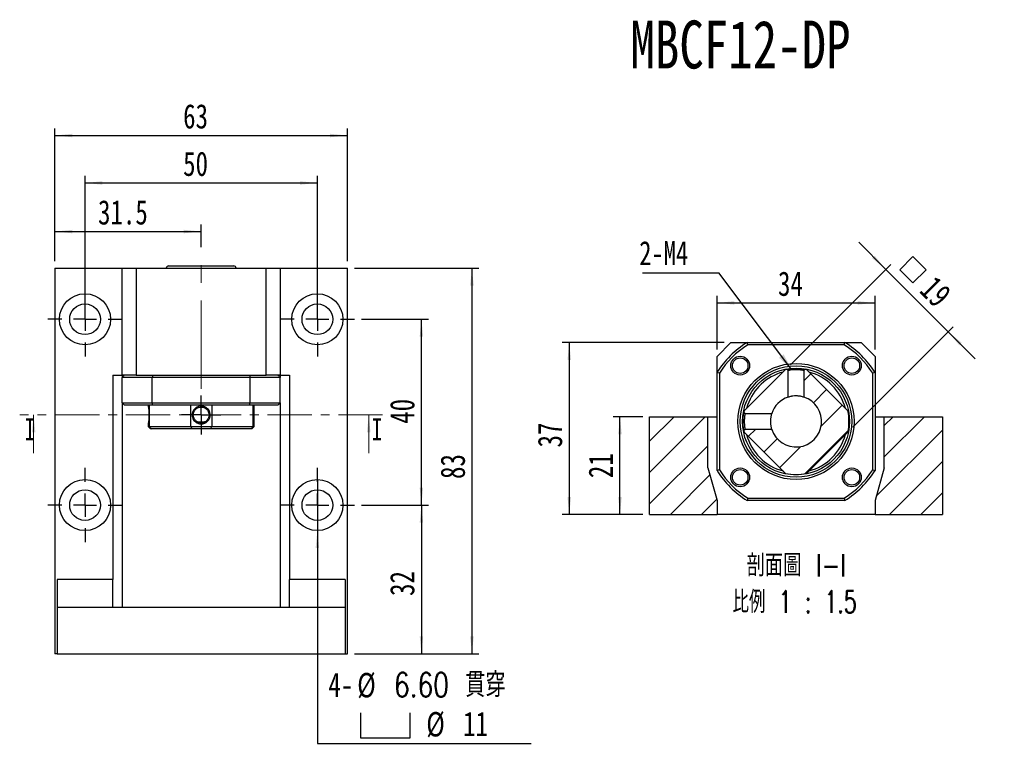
# Model space of a CAD drawing. Header units: millimetres. Extents: x 31 to 284, y 8 to 191.
# Tile 2 of 9: x 31 to 172, y 87 to 191. Entities that reach past the tile are written whole.
import ezdxf

# ---------------------------------------------------------------- set-up
doc = ezdxf.new("R2010")
doc.units = ezdxf.units.MM
doc.linetypes.add('CENTER', pattern=[10.16, 6.35, -1.27, 1.27, -1.27])
doc.linetypes.add('CENTERX2', pattern=[20.32, 12.7, -2.54, 2.54, -2.54])
doc.layers.add('FORMAT', color=7, linetype='Continuous')
doc.styles.add('SLDTEXTSTYLE0', font='TXT', dxfattribs={"width": 0.75})
doc.styles.add('SLDTEXTSTYLE1', font='TXT', dxfattribs={"width": 0.75, "bigfont": 'bigfont'})
doc.styles.add('SLDTEXTSTYLE3', font='TXT', dxfattribs={"width": 0.675, "bigfont": 'bigfont'})
doc.dimstyles.new('SLDDIMSTYLE1', dxfattribs={"dimtxt": 3.5, "dimasz": 2.5, "dimexe": 0, "dimexo": 0.0625, "dimgap": 0.875, "dimtad": 1, "dimlfac": 1.5, "dimrnd": 1e-09, "dimzin": 12, "dimdsep": 46, "dimtxsty": 'SLDTEXTSTYLE0', "dimsah": 1, "dimcen": 0.09, "dimadec": 0, "dimazin": 3, "dimtfac": 1, "dimtofl": 0, "dimtmove": 0, "dimatfit": 3, "dimfxl": 1, "dimfrac": 2, "dimtolj": 1, "dimtzin": 12, "dimarcsym": 0})
doc.dimstyles.new('SLDDIMSTYLE2', dxfattribs={"dimtxt": 3.5, "dimasz": 2.5, "dimexe": 0, "dimexo": 0.0625, "dimgap": 0.875, "dimtad": 1, "dimdec": 1, "dimlfac": 1.5, "dimrnd": 1e-09, "dimzin": 12, "dimdsep": 46, "dimtxsty": 'SLDTEXTSTYLE0', "dimsah": 1, "dimcen": 0.09, "dimadec": 0, "dimazin": 3, "dimtfac": 1, "dimtdec": 1, "dimtmove": 0, "dimatfit": 0, "dimfxl": 1, "dimfrac": 2, "dimtolj": 1, "dimtzin": 12, "dimarcsym": 0})
doc.dimstyles.new('SLDDIMSTYLE3', dxfattribs={"dimtxt": 3.5, "dimasz": 2.5, "dimexe": 0, "dimexo": 0.0625, "dimgap": 0.875, "dimtad": 0, "dimtih": 1, "dimtoh": 1, "dimdec": 1, "dimlfac": 1.5, "dimrnd": 1e-09, "dimzin": 12, "dimdsep": 46, "dimtxsty": 'SLDTEXTSTYLE0', "dimblk1": 'NONE', "dimsah": 1, "dimcen": 0, "dimadec": 0, "dimazin": 3, "dimtfac": 1, "dimtdec": 1, "dimtmove": 0, "dimatfit": 3, "dimldrblk": 'NONE', "dimfxl": 1, "dimfrac": 2, "dimtolj": 1, "dimtzin": 12, "dimarcsym": 0})
doc.dimstyles.new('SLDDIMSTYLE4', dxfattribs={"dimtxt": 3.5, "dimasz": 2.5, "dimexe": 0, "dimexo": 0.0625, "dimgap": 0.875, "dimtad": 1, "dimlfac": 1.5, "dimrnd": 1e-09, "dimzin": 12, "dimdsep": 46, "dimtxsty": 'SLDTEXTSTYLE0', "dimsah": 1, "dimcen": 0.09, "dimadec": 0, "dimazin": 3, "dimtfac": 1, "dimtmove": 0, "dimatfit": 0, "dimfxl": 1, "dimfrac": 2, "dimtolj": 1, "dimtzin": 12, "dimarcsym": 0})
doc.dimstyles.new('SLDDIMSTYLE5', dxfattribs={"dimtxt": 0.18, "dimasz": 2.5, "dimexe": 0, "dimexo": 0.0625, "dimgap": 0, "dimtad": 0, "dimtih": 1, "dimtoh": 1, "dimdec": 0, "dimrnd": 1e-09, "dimzin": 0, "dimdsep": 46, "dimtxsty": 'Standard', "dimsah": 1, "dimcen": 0.09, "dimadec": 0, "dimazin": 0, "dimtfac": 2.5, "dimtdec": 0, "dimtofl": 0, "dimtmove": 0, "dimatfit": 3, "dimfxl": 1, "dimfrac": 2, "dimtolj": 1, "dimtzin": 0, "dimarcsym": 0})

# ---------------------------------------------------------------- blocks, each defined once
blk = doc.blocks.new('_D')
at = {"layer": 'FORMAT', "color": 7}
for p, q in [((40.51, 149.01), (40.51, 168.57)), ((73.85, 149.01), (73.85, 168.57)), ((40.51, 167.57), (73.85, 167.57))]:
    blk.add_line(p, q, dxfattribs=at)
for points in [[(40.51, 167.57), (43.01, 167.32), (43.01, 167.82)], [(73.85, 167.57), (71.35, 167.82), (71.35, 167.32)]]:
    blk.add_solid(points, dxfattribs=at)
at = {"layer": 'FORMAT', "color": 7, "insert": (54.59, 172.08), "char_height": 3.5, "attachment_point": 1, "style": 'SLDTEXTSTYLE0'}
blk.add_mtext('50', dxfattribs=at)
blk = doc.blocks.new('_D_1')
at = {"layer": 'FORMAT', "color": 7}
for p, q in [((79.18, 155.34), (97.03, 155.34)), ((96.03, 155.34), (96.03, 100.01)), ((79.18, 100.01), (97.03, 100.01))]:
    blk.add_line(p, q, dxfattribs=at)
for points in [[(96.03, 155.34), (95.78, 152.84), (96.28, 152.84)], [(96.03, 100.01), (96.28, 102.51), (95.78, 102.51)]]:
    blk.add_solid(points, dxfattribs=at)
at = {"layer": 'FORMAT', "color": 7, "insert": (91.52, 125.09), "char_height": 3.5, "attachment_point": 1, "rotation": 90, "style": 'SLDTEXTSTYLE0'}
blk.add_mtext('83', dxfattribs=at)
blk = doc.blocks.new('_D_2')
at = {"layer": 'FORMAT', "color": 7}
for p, q in [((36.18, 156.34), (36.18, 161.6)), ((57.18, 158.34), (57.18, 161.6)), ((36.18, 160.6), (57.18, 160.6))]:
    blk.add_line(p, q, dxfattribs=at)
for points in [[(36.18, 160.6), (38.68, 160.35), (38.68, 160.85)], [(57.18, 160.6), (54.68, 160.85), (54.68, 160.35)]]:
    blk.add_solid(points, dxfattribs=at)
at = {"layer": 'FORMAT', "color": 7, "insert": (42.38, 165.11), "char_height": 3.5, "attachment_point": 1, "style": 'SLDTEXTSTYLE0'}
blk.add_mtext('31.5', dxfattribs=at)
blk = doc.blocks.new('_D_3')
at = {"layer": 'FORMAT', "color": 7}
for p, q in [((36.18, 156.34), (36.18, 175.38)), ((78.18, 156.34), (78.18, 175.38)), ((36.18, 174.38), (78.18, 174.38))]:
    blk.add_line(p, q, dxfattribs=at)
for points in [[(36.18, 174.38), (38.68, 174.13), (38.68, 174.63)], [(78.18, 174.38), (75.68, 174.63), (75.68, 174.13)]]:
    blk.add_solid(points, dxfattribs=at)
at = {"layer": 'FORMAT', "color": 7, "insert": (54.59, 178.89), "char_height": 3.5, "attachment_point": 1, "style": 'SLDTEXTSTYLE0'}
blk.add_mtext('63', dxfattribs=at)
blk = doc.blocks.new('_D_4')
at = {"layer": 'FORMAT', "color": 7}
for p, q in [((80.18, 121.34), (89.78, 121.34)), ((88.78, 121.34), (88.78, 100.01)), ((79.18, 100.01), (89.78, 100.01))]:
    blk.add_line(p, q, dxfattribs=at)
for points in [[(88.78, 121.34), (88.53, 118.84), (89.03, 118.84)], [(88.78, 100.01), (89.03, 102.51), (88.53, 102.51)]]:
    blk.add_solid(points, dxfattribs=at)
at = {"layer": 'FORMAT', "color": 7, "insert": (84.27, 108.3), "char_height": 3.5, "attachment_point": 1, "rotation": 90, "style": 'SLDTEXTSTYLE0'}
blk.add_mtext('32', dxfattribs=at)
blk = doc.blocks.new('_D_5')
at = {"layer": 'FORMAT', "color": 7}
for p, q in [((80.18, 148.01), (89.78, 148.01)), ((88.78, 121.34), (88.78, 148.01)), ((80.18, 121.34), (89.78, 121.34))]:
    blk.add_line(p, q, dxfattribs=at)
for points in [[(88.78, 148.01), (88.53, 145.51), (89.03, 145.51)], [(88.78, 121.34), (89.03, 123.84), (88.53, 123.84)]]:
    blk.add_solid(points, dxfattribs=at)
at = {"layer": 'FORMAT', "color": 7, "insert": (84.27, 133.01), "char_height": 3.5, "attachment_point": 1, "rotation": 90, "style": 'SLDTEXTSTYLE0'}
blk.add_mtext('40', dxfattribs=at)
blk = doc.blocks.new('SW_SYMBOL_HOLE_SPOT')
at = {"layer": 'FORMAT', "color": 0}
for p, q in [((0, 875), (0, 75)), ((1600, 75), (1600, 875)), ((0, 75), (1600, 75))]:
    blk.add_line(p, q, dxfattribs=at)
blk = doc.blocks.new('_D_6')
at = {"layer": 'FORMAT'}
for p, q in [((73.85, 125.01), (73.85, 117.67)), ((73.85, 117.67), (73.85, 87.13)), ((73.85, 87.13), (104.53, 87.13))]:
    blk.add_line(p, q, dxfattribs=at)
blk.add_solid([(73.85, 117.67), (73.6, 115.17), (74.1, 115.17)], dxfattribs=at)
at = {"layer": 'FORMAT', "xscale": 0.0044707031, "yscale": 0.0044707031, "zscale": 0.0044707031}
blk.add_blockref('SW_SYMBOL_HOLE_SPOT', (80.03, 87.61), dxfattribs=at)
at = {"layer": 'FORMAT', "char_height": 3.5, "attachment_point": 1}
for s, insert, style in [('4-', (75.43, 97.3), 'SLDTEXTSTYLE0'), ('%%c', (79.57, 97.25), 'SLDTEXTSTYLE0'), ('6.60 \\M+18AD1\\M+190FA', (84.85, 97.3), 'SLDTEXTSTYLE1'), ('%%c', (89.48, 91.64), 'SLDTEXTSTYLE0'), ('11', (94.76, 91.69), 'SLDTEXTSTYLE0')]:
    blk.add_mtext(s, dxfattribs=dict(at, insert=insert, style=style))
blk = doc.blocks.new('_NONE')
blk = doc.blocks.new('SW_CENTERMARKSYMBOL_0')
at = {"layer": 'FORMAT', "color": 0}
for p, q in [((0, 1.67), (0, 2.8)), ((0, 0), (0, 1.67)), ((-1.67, 0), (-2.8, 0)), ((0, 0), (-1.67, 0)), ((0, 0), (0, -1.67)), ((0, 0), (1.67, 0)), ((1.67, 0), (2.8, 0)), ((0, -1.67), (0, -2.8))]:
    blk.add_line(p, q, dxfattribs=at)
blk = doc.blocks.new('SW_CENTERMARKSYMBOL_1')
at = {"layer": 'FORMAT', "color": 0}
for p, q in [((0, 3.33), (0, 5.33)), ((0, 0), (0, 1.67)), ((-3.33, 0), (-5.33, 0)), ((0, 0), (-1.67, 0)), ((0, 0), (0, -1.67)), ((0, 0), (1.67, 0)), ((3.33, 0), (5.33, 0)), ((0, -3.33), (0, -5.33))]:
    blk.add_line(p, q, dxfattribs=at)
blk = doc.blocks.new('SW_CENTERMARKSYMBOL_2')
at = {"layer": 'FORMAT', "color": 0}
for p, q in [((0, 3.33), (0, 5.33)), ((0, 0), (0, 1.67)), ((-3.33, 0), (-5.33, 0)), ((0, 0), (-1.67, 0)), ((0, 0), (0, -1.67)), ((0, 0), (1.67, 0)), ((3.33, 0), (5.33, 0)), ((0, -3.33), (0, -5.33))]:
    blk.add_line(p, q, dxfattribs=at)
blk = doc.blocks.new('SW_CENTERMARKSYMBOL_3')
at = {"layer": 'FORMAT', "color": 0}
for p, q in [((0, 3.33), (0, 5.33)), ((0, 0), (0, 1.67)), ((-3.33, 0), (-5.33, 0)), ((0, 0), (-1.67, 0)), ((0, 0), (0, -1.67)), ((0, 0), (1.67, 0)), ((3.33, 0), (5.33, 0)), ((0, -3.33), (0, -5.33))]:
    blk.add_line(p, q, dxfattribs=at)
blk = doc.blocks.new('SW_CENTERMARKSYMBOL_4')
at = {"layer": 'FORMAT', "color": 0}
for p, q in [((0, 3.33), (0, 5.33)), ((0, 0), (0, 1.67)), ((-3.33, 0), (-5.33, 0)), ((0, 0), (-1.67, 0)), ((0, 0), (0, -1.67)), ((0, 0), (1.67, 0)), ((3.33, 0), (5.33, 0)), ((0, -3.33), (0, -5.33))]:
    blk.add_line(p, q, dxfattribs=at)
blk = doc.blocks.new('_D_7')
at = {"layer": 'FORMAT', "color": 7}
for p, q in [((120.53, 134), (116.27, 134)), ((117.27, 120), (117.27, 134)), ((120.53, 120), (116.27, 120))]:
    blk.add_line(p, q, dxfattribs=at)
for points in [[(117.27, 134), (117.02, 131.5), (117.52, 131.5)], [(117.27, 120), (117.52, 122.5), (117.02, 122.5)]]:
    blk.add_solid(points, dxfattribs=at)
at = {"layer": 'FORMAT', "color": 7, "insert": (112.75, 125.21), "char_height": 3.5, "attachment_point": 1, "rotation": 90, "style": 'SLDTEXTSTYLE0'}
blk.add_mtext('21', dxfattribs=at)
blk = doc.blocks.new('_D_8')
at = {"layer": 'FORMAT', "color": 7}
for p, q in [((132.2, 144.67), (108.99, 144.67)), ((109.99, 144.67), (109.99, 120)), ((120.53, 120), (108.99, 120))]:
    blk.add_line(p, q, dxfattribs=at)
for points in [[(109.99, 144.67), (109.74, 142.17), (110.24, 142.17)], [(109.99, 120), (110.24, 122.5), (109.74, 122.5)]]:
    blk.add_solid(points, dxfattribs=at)
at = {"layer": 'FORMAT', "color": 7, "insert": (105.47, 129.61), "char_height": 3.5, "attachment_point": 1, "rotation": 90, "style": 'SLDTEXTSTYLE0'}
blk.add_mtext('37', dxfattribs=at)
blk = doc.blocks.new('_D_9')
at = {"layer": 'FORMAT', "color": 7}
for p, q in [((131.2, 143.67), (131.2, 151.36)), ((153.86, 143.67), (153.86, 151.36)), ((131.2, 150.36), (153.86, 150.36))]:
    blk.add_line(p, q, dxfattribs=at)
for points in [[(131.2, 150.36), (133.7, 150.11), (133.7, 150.61)], [(153.86, 150.36), (151.36, 150.61), (151.36, 150.11)]]:
    blk.add_solid(points, dxfattribs=at)
at = {"layer": 'FORMAT', "color": 7, "insert": (139.94, 154.87), "char_height": 3.5, "attachment_point": 1, "style": 'SLDTEXTSTYLE0'}
blk.add_mtext('34', dxfattribs=at)
blk = doc.blocks.new('SW_SYMBOL_MOD_BOX')
at = {"layer": 'FORMAT', "color": 0}
for p, q in [((200, 200), (200, 800)), ((200, 800), (800, 800)), ((800, 800), (800, 200)), ((200, 200), (800, 200))]:
    blk.add_line(p, q, dxfattribs=at)
blk = doc.blocks.new('_D_10')
at = {"layer": 'FORMAT', "color": 7}
for p, q in [((155.41, 155.17), (151.52, 159.06)), ((141.73, 141.49), (156.11, 155.88)), ((155.41, 155.17), (164.36, 146.22)), ((150.68, 132.54), (165.07, 146.92)), ((164.36, 146.22), (168.25, 142.33))]:
    blk.add_line(p, q, dxfattribs=at)
for points in [[(155.41, 155.17), (153.82, 157.12), (153.46, 156.76)], [(164.36, 146.22), (165.95, 144.27), (166.31, 144.63)]]:
    blk.add_solid(points, dxfattribs=at)
at = {"layer": 'FORMAT', "color": 7, "xscale": 0.0044707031, "yscale": 0.0044707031, "zscale": 0.0044707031, "rotation": 315}
blk.add_blockref('SW_SYMBOL_MOD_BOX', (156.14, 155.12), dxfattribs=at)
at = {"layer": 'FORMAT', "color": 7, "insert": (162.56, 154.47), "char_height": 3.5, "attachment_point": 1, "rotation": 315, "style": 'SLDTEXTSTYLE0'}
blk.add_mtext('19', dxfattribs=at)
blk = doc.blocks.new('SW_NOTE_0')
at = {"layer": 'FORMAT', "color": 0, "char_height": 3.175, "attachment_point": 2}
for s, insert, style in [('\\M+19655\\M+196CA\\M+19AA4 I-I', (8.63, 4.09), 'SLDTEXTSTYLE1'), ('\\M+194E4\\M+197E1 1 : 1.5', (8.39, -1.14), 'SLDTEXTSTYLE3')]:
    blk.add_mtext(s, dxfattribs=dict(at, insert=insert, style=style))
blk = doc.blocks.new('SW_NOTE_1')
at = {"layer": 'FORMAT', "color": 0}
blk.add_line((-10.94, 0), (0, 0), dxfattribs=at)
at = {"layer": 'FORMAT', "color": 0, "insert": (-11.41, 4.55), "char_height": 3.44, "attachment_point": 1, "style": 'SLDTEXTSTYLE0'}
blk.add_mtext('2-M4', dxfattribs=at)

msp = doc.modelspace()

# ---------------------------------------------------------------- hatches: boundary and pattern name
at = {"layer": 'FORMAT', "linetype": 'Continuous', "lineweight": 18}
h = msp.add_hatch(dxfattribs=at)
h.set_pattern_fill('ANSI31', color=256, style=0)
edge = h.paths.add_edge_path(flags=0)
edge.add_line((135.07954781, 131.82995549), (141.02074111, 125.8887622))
edge.add_arc((142.52848741, 133.33770179), 7.6, 258.5573097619, 281.4426902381)
edge.add_line((144.03623371, 125.8887622), (149.977427, 131.82995549))
edge.add_arc((142.52848741, 133.33770179), 7.6, 348.5573097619, 371.4426902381)
edge.add_line((149.977427, 134.84544809), (144.03623371, 140.78664139))
edge.add_arc((142.52848741, 133.33770179), 7.6, 78.5573097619, 80.1099021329)
edge.add_line((143.833855, 140.82475832), (143.66182054, 140.65272382))
edge.add_line((143.66182074, 140.65272379), (143.66182074, 136.82482095))
edge.add_arc((142.52848741, 133.33770179), 3.66666667, -161.9955469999, 71.9955469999, ccw=False)
edge.add_line((139.04136825, 132.20436846), (135.21346541, 132.20436846))
edge.add_line((135.21346538, 132.20436866), (135.04143088, 132.0323342))
edge.add_arc((142.52848741, 133.33770179), 7.6, 189.8900978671, 191.4426902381)
h = msp.add_hatch(dxfattribs=at)
h.set_pattern_fill('ANSI31', color=256, style=0)
edge = h.paths.add_edge_path(flags=0)
edge.add_line((135.0414309, 134.6430695), (135.2134654, 134.47103503))
edge.add_line((135.21346541, 134.47103513), (139.04136825, 134.47103513))
edge.add_arc((142.52848741, 133.33770179), 3.66666667, 108.0044530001, 161.9955469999, ccw=False)
edge.add_line((141.39515407, 136.82482095), (141.39515407, 140.65272379))
edge.add_line((141.39515417, 140.6527238), (141.2231197, 140.8247583))
edge.add_arc((142.52848741, 133.33770179), 7.6, 99.890100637, 101.4426902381)
edge.add_line((141.02074111, 140.78664139), (135.07954781, 134.84544809))
edge.add_arc((142.52848741, 133.33770179), 7.6, 168.5573097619, 170.109899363)
h = msp.add_hatch(dxfattribs=at)
h.set_pattern_fill('ANSI31', color=256, style=0)
h.paths.add_polyline_path([(131.19515407, 122.00436846), (129.86182074, 126.67103513), (129.86182074, 134.00436846), (121.52848741, 134.00436846), (121.52848741, 120.00436846), (131.19515407, 120.00436846)], flags=0)
h = msp.add_hatch(dxfattribs=at)
h.set_pattern_fill('ANSI31', color=256, style=0)
h.paths.add_polyline_path([(155.19515407, 126.67103513), (153.86182074, 122.00436846), (153.86182074, 120.00436846), (163.52848741, 120.00436846), (163.52848741, 134.00436846), (155.19515407, 134.00436846)], flags=0)

# ---------------------------------------------------------------- linework, layer by layer
at = {"color": 7, "linetype": 'Continuous', "lineweight": 25}
for p, q in [((52.51241927, 155.67183771), (61.8457529, 155.67183771)), ((36.17908575, 155.33850433), (36.17908575, 100.00516999)), ((36.17908575, 155.33850433), (45.84575214, 155.33850433)), ((45.84575214, 140.00517158), (45.84575214, 155.33850433)), ((45.84575214, 155.33850433), (47.84575246, 155.33850433)), ((47.84575246, 155.33850433), (47.84575246, 140.00517158)), ((47.84575246, 155.33850433), (66.51241971, 155.33850433)), ((66.51241971, 140.00517158), (66.51241971, 155.33850433)), ((66.51241971, 155.33850433), (68.51242003, 155.33850433)), ((68.51242003, 155.33850433), (68.51242003, 140.00517158)), ((68.51242003, 155.33850433), (78.17908642, 155.33850433)), ((78.17908642, 100.00516999), (78.17908642, 155.33850433)), ((133.19515378, 144.67103574), (131.19515346, 142.67103542)), ((133.19515378, 144.67103574), (135.50471829, 144.67103574)), ((135.50471829, 144.67103574), (149.55225653, 144.67103574)), ((149.45669041, 144.33770173), (135.6002844, 144.33770173)), ((149.55225653, 144.67103574), (151.86182103, 144.67103574)), ((153.86182135, 142.67103542), (151.86182103, 144.67103574)), ((131.19515346, 140.36147091), (131.19515346, 142.67103542)), ((153.86182135, 142.67103542), (153.86182135, 140.36147091)), ((44.51241983, 140.00517158), (44.51241983, 110.67183841)), ((44.51241983, 140.00517158), (45.84575214, 140.00517158)), ((47.84575246, 140.00517158), (45.84575214, 140.00517158)), ((45.84575214, 140.00517158), (45.84575214, 139.67183757)), ((47.84575246, 140.00517158), (66.51241971, 140.00517158)), ((68.51242003, 140.00517158), (66.51241971, 140.00517158)), ((68.51242003, 140.00517158), (69.84575234, 140.00517158)), ((68.51242003, 140.00517158), (68.51242003, 139.67183757)), ((69.84575234, 140.00517158), (69.84575234, 110.67183841)), ((131.19515346, 126.31393267), (131.19515346, 140.36147091)), ((131.52848747, 140.2659048), (131.52848747, 126.40949879)), ((135.0795478, 134.84544816), (141.02074104, 140.7866414)), ((141.39515406, 136.82482093), (141.39515406, 140.65272404)), ((143.66182052, 140.65272404), (143.83385505, 140.82475857)), ((143.66182075, 140.65272404), (143.66182075, 136.82482093)), ((144.03623377, 140.7866414), (149.97742701, 134.84544816)), ((153.52848735, 126.40949879), (153.52848735, 140.2659048)), ((153.86182135, 140.36147091), (153.86182135, 126.31393267)), ((50.15531696, 139.67183757), (45.84575214, 139.67183757)), ((45.84575214, 136.00517093), (45.84575214, 139.67183757)), ((64.20285521, 139.67183757), (50.15531696, 139.67183757)), ((50.15531696, 136.00517093), (50.15531696, 139.67183757)), ((64.20285521, 136.00517093), (64.20285521, 139.67183757)), ((68.51242003, 139.67183757), (64.20285521, 139.67183757)), ((68.51242003, 136.00517093), (68.51242003, 139.67183757)), ((45.84575214, 136.00517093), (50.15531696, 136.00517093)), ((45.84575214, 136.00517093), (45.84575214, 106.67183527)), ((50.25088308, 135.67183816), (46.17908614, 135.67183816)), ((49.57908596, 135.67183816), (49.57908596, 135.54721106)), ((49.73014648, 135.67183816), (49.73014648, 132.6051705)), ((50.15531696, 136.00517093), (64.20285521, 136.00517093)), ((64.10728909, 135.67183816), (50.25088308, 135.67183816)), ((55.67133972, 132.6051705), (55.67133972, 135.67183816)), ((58.68683245, 135.67183816), (58.68683245, 132.6051705)), ((68.17908603, 135.67183816), (64.10728909, 135.67183816)), ((64.20285521, 136.00517093), (68.51242003, 136.00517093)), ((64.62802569, 132.6051705), (64.62802569, 135.67183816)), ((64.77908621, 132.6051705), (64.77908621, 135.67183816)), ((68.51242003, 136.00517093), (68.51242003, 106.67183527)), ((135.57828159, 135.67702096), (135.43607981, 135.20198017)), ((135.21346516, 134.47103514), (139.04136826, 134.47103514)), ((49.57908596, 132.99673576), (49.57908596, 132.6051705)), ((56.57847115, 133.3110683), (57.78361521, 133.3110683)), ((121.52848707, 120.00436876), (121.52848707, 134.00436849)), ((121.52848707, 134.00436849), (129.86182115, 134.00436849)), ((129.86182115, 126.67103528), (129.86182115, 134.00436849)), ((129.86182115, 134.00436849), (131.19515346, 134.00436849)), ((153.86182135, 134.00436849), (155.19515366, 134.00436849)), ((155.19515366, 134.00436849), (163.52848774, 134.00436849)), ((155.19515366, 126.67103528), (155.19515366, 134.00436849)), ((163.52848774, 134.00436849), (163.52848774, 120.00436876)), ((49.57908596, 132.6051705), (49.91241934, 132.27183773)), ((49.57908596, 132.6051705), (49.73014648, 132.6051705)), ((49.73014648, 132.6051705), (55.67133972, 132.6051705)), ((50.03778654, 132.27183773), (49.91241934, 132.27183773)), ((55.8351041, 132.27183773), (50.03778654, 132.27183773)), ((55.67133972, 132.6051705), (58.68683245, 132.6051705)), ((58.52306807, 132.27183773), (55.8351041, 132.27183773)), ((64.32038563, 132.27183773), (58.52306807, 132.27183773)), ((58.68683245, 132.6051705), (64.62802569, 132.6051705)), ((64.44575283, 132.27183773), (64.32038563, 132.27183773)), ((64.44575283, 132.27183773), (64.77908621, 132.6051705)), ((64.62802569, 132.6051705), (64.77908621, 132.6051705)), ((141.02074104, 125.88876219), (135.0795478, 131.82995543)), ((139.04136826, 132.20436845), (135.21346516, 132.20436845)), ((149.97742701, 131.82995543), (144.03623377, 125.88876219)), ((129.86182115, 126.67103528), (131.19515346, 122.00436784)), ((155.19515366, 126.67103528), (153.86182135, 122.00436784)), ((131.19515346, 122.00436784), (131.19515346, 120.00436876)), ((149.55225653, 122.00436784), (135.50471829, 122.00436784)), ((135.6002844, 122.33770185), (149.45669041, 122.33770185)), ((153.86182135, 122.00436784), (153.86182135, 120.00436876)), ((121.52848707, 120.00436876), (131.19515346, 120.00436876)), ((153.86182135, 120.00436876), (131.19515346, 120.00436876)), ((153.86182135, 120.00436876), (163.52848774, 120.00436876)), ((44.51241983, 110.67183841), (36.51241976, 110.67183841)), ((36.51241976, 110.67183841), (36.51241976, 106.67183527)), ((44.51241983, 106.67183527), (44.51241983, 110.67183841)), ((77.84575241, 110.67183841), (69.84575234, 110.67183841)), ((69.84575234, 106.67183527), (69.84575234, 110.67183841)), ((77.84575241, 110.67183841), (77.84575241, 106.67183527)), ((36.51241976, 106.67183527), (77.84575241, 106.67183527)), ((36.51241976, 106.67183527), (36.51241976, 100.00516999)), ((77.84575241, 106.67183527), (77.84575241, 100.00516999)), ((36.51241976, 100.00516999), (36.17908575, 100.00516999)), ((36.51241976, 100.00516999), (77.84575241, 100.00516999)), ((77.84575241, 100.00516999), (78.17908642, 100.00516999))]:
    msp.add_line(p, q, dxfattribs=at)
at = {"color": 7, "linetype": 'CENTER', "lineweight": 18}
msp.add_line((83.21908609, 134.27183773), (31.13908609, 134.27183773), dxfattribs=at)
at = {"color": 7, "linetype": 'Continuous', "lineweight": 18}
for p, q in [((33.13908609, 128.77183773), (33.13908609, 134.27183773)), ((81.21908609, 128.77183773), (81.21908609, 134.27183773))]:
    msp.add_line(p, q, dxfattribs=at)
at = {"color": 7, "linetype": 'Continuous', "lineweight": 25, "flags": 128}
for points in [[(141.22311976, 140.82475857), (141.26663294, 140.78124532), (141.31014619, 140.73773206), (141.39515421, 140.65272404)], [(135.21346516, 134.47103499), (135.1699519, 134.51454824), (135.12643865, 134.55806149), (135.04143063, 134.64306944)], [(135.04143063, 132.03233415), (135.08494388, 132.07584748), (135.12845714, 132.11936066), (135.21346516, 132.20436868)]]:
    msp.add_lwpolyline(points, dxfattribs=at)
at = {"color": 7, "linetype": 'Continuous', "lineweight": 25}
for centre, radius in [((40.51241942, 148.00517107), 3.66666667), ((73.84575275, 148.00517107), 3.66666667), ((40.51241942, 148.00517107), 2.2), ((73.84575275, 148.00517107), 2.2), ((134.51461055, 141.35157865), 1.35), ((150.54236426, 141.35157865), 1.35), ((134.51461055, 141.35157865), 1.11666667), ((142.52848741, 133.33770179), 8.33333333), ((142.52848741, 133.33770179), 8), ((150.54236426, 141.35157865), 1.11666667), ((142.52848741, 133.33770179), 7.66666667), ((134.51461055, 125.32382494), 1.35), ((134.51461055, 125.32382494), 1.11666667), ((150.54236426, 125.32382494), 1.35), ((150.54236426, 125.32382494), 1.11666667), ((40.51241942, 121.3385044), 3.66666667), ((73.84575275, 121.3385044), 3.66666667), ((40.51241942, 121.3385044), 2.2), ((73.84575275, 121.3385044), 2.2)]:
    msp.add_circle(centre, radius, dxfattribs=at)
for centre, radius, start, end in [((52.51241942, 155.3385044), 0.33333333, 90, 180), ((61.84575275, 155.3385044), 0.33333333, 0, 90), ((142.52848741, 133.33770179), 13.33333333, 121.7883306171, 148.2116693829), ((142.52848741, 133.33770179), 13, 122.204227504, 147.795772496), ((142.52848741, 133.33770179), 13, 32.204227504, 57.795772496), ((142.52848741, 133.33770179), 13.33333333, 31.7883306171, 58.2116693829), ((142.52848741, 133.33770179), 7.33333333, 104.7273586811, 161.3976572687), ((142.52848741, 133.33770179), 7.6, 99.890100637, 101.4426902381), ((142.52848741, 133.33770179), 7.6, 78.5573097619, 80.1099021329), ((142.52848741, 133.33770179), 7.33333333, 14.7273586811, 75.2726413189), ((142.52848741, 133.33770179), 3.66666667, 198.0044530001, 71.9955469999), ((142.52848741, 133.33770179), 3.66666667, 108.0044530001, 161.9955469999), ((142.52848741, 133.33770179), 7.6, 168.5573097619, 170.109899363), ((142.52848741, 133.33770179), 7.6, 348.5573097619, 11.4426902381), ((142.52848741, 133.33770179), 7.6, 189.8900978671, 191.4426902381), ((142.52848741, 133.33770179), 7.33333333, 194.7273586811, 255.2726413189), ((142.52848741, 133.33770179), 7.33333333, 284.7273586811, 345.2726413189), ((142.52848741, 133.33770179), 13.33333333, 211.7883306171, 238.2116693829), ((142.52848741, 133.33770179), 13, 212.204227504, 237.795772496), ((142.52848741, 133.33770179), 7.6, 258.5573097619, 281.4426902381), ((142.52848741, 133.33770179), 13, 302.204227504, 327.795772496), ((142.52848741, 133.33770179), 13.33333333, 301.7883306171, 328.2116693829)]:
    msp.add_arc(centre, radius, start, end, dxfattribs=at)
for points in [[(135.60028418, 144.33770179), (135.56821792, 144.44878256), (135.53636531, 144.55989427), (135.50471824, 144.67103513)], [(149.45669064, 144.33770179), (149.48875689, 144.44878256), (149.5206095, 144.55989427), (149.55225657, 144.67103513)], [(46.17908609, 140.00517107), (46.06800532, 139.8940903), (45.95689361, 139.78297859), (45.84575275, 139.67183773)], [(50.25088285, 140.00517107), (50.2188166, 139.8940903), (50.18696399, 139.78297859), (50.15531692, 139.67183773)], [(64.10728932, 140.00517107), (64.13935557, 139.8940903), (64.17120818, 139.78297859), (64.20285525, 139.67183773)], [(68.17908609, 140.00517107), (68.29016685, 139.8940903), (68.40127856, 139.78297859), (68.51241942, 139.67183773)], [(131.52848741, 140.26590502), (131.41740664, 140.29797128), (131.30629493, 140.32982389), (131.19515407, 140.36147096)], [(153.86182074, 140.36147096), (153.75067988, 140.32982389), (153.63956817, 140.29797128), (153.52848741, 140.26590502)], [(46.17908609, 135.67183773), (46.06800532, 135.7829185), (45.95689361, 135.89403021), (45.84575275, 136.00517107)], [(50.25088285, 135.67183773), (50.2188166, 135.7829185), (50.18696399, 135.89403021), (50.15531692, 136.00517107)], [(64.10728932, 135.67183773), (64.13935557, 135.7829185), (64.17120818, 135.89403021), (64.20285525, 136.00517107)], [(68.51241942, 136.00517107), (68.40127856, 135.89403021), (68.29016685, 135.7829185), (68.17908609, 135.67183773)], [(49.73014649, 132.60517107), (49.83245769, 132.4940004), (49.93499951, 132.38288716), (50.0377867, 132.27183773)], [(55.67133979, 132.60517107), (55.72624765, 132.4940004), (55.78084369, 132.38288716), (55.83510409, 132.27183773)], [(58.68683238, 132.60517107), (58.63192452, 132.4940004), (58.57732848, 132.38288716), (58.52306808, 132.27183773)], [(64.62802568, 132.60517107), (64.52571448, 132.4940004), (64.42317266, 132.38288716), (64.32038547, 132.27183773)], [(131.52848741, 126.40949856), (131.41740664, 126.37743231), (131.30629493, 126.3455797), (131.19515407, 126.31393263)], [(153.52848741, 126.40949856), (153.63956817, 126.37743231), (153.75067988, 126.3455797), (153.86182074, 126.31393263)], [(135.60028418, 122.33770179), (135.56821792, 122.22662103), (135.53636531, 122.11550932), (135.50471824, 122.00436846)], [(149.45669064, 122.33770179), (149.48875689, 122.22662103), (149.5206095, 122.11550932), (149.55225657, 122.00436846)]]:
    msp.add_open_spline(points, degree=3, dxfattribs=at)
for points, knots in [([(141.2487815, 140.8291836), (141.2706057, 140.83288305), (141.31442604, 140.8403111), (141.43731489, 140.85942899), (141.6015359, 140.8817032), (141.79913074, 140.90363906), (142.02450069, 140.92218352), (142.27088324, 140.93475717), (142.52957873, 140.93922435), (142.78804831, 140.93467931), (143.0335657, 140.92210688), (143.2585866, 140.90355591), (143.45706179, 140.8815376), (143.62424535, 140.85876746), (143.74605516, 140.83974833), (143.82093815, 140.82703391), (143.82950086, 140.82552552), (143.83385458, 140.82475857)], [0, 0, 0, 0, 0.0658089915, 0.1321364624, 0.1981806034, 0.2664966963, 0.3323496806, 0.3983767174, 0.4671949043, 0.5357286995, 0.6015531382, 0.6672927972, 0.7355816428, 0.8036993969, 0.8686527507, 0.933216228, 1, 1, 1, 1]), ([(143.66182074, 140.65272379), (143.66118081, 140.65290515), (143.65984864, 140.6532827), (143.64843796, 140.6560532), (143.6282246, 140.66039097), (143.59682772, 140.66649728), (143.55281707, 140.67430754), (143.49461655, 140.68386691), (143.42087784, 140.69506155), (143.28633008, 140.71488025), (143.07472871, 140.73885326), (142.79384916, 140.75779778), (142.48237631, 140.76671557), (142.101993, 140.75057889), (141.7438852, 140.71300549), (141.5171678, 140.67698124), (141.41493734, 140.65811909), (141.39515912, 140.65272222), (141.39515408, 140.65272379), (141.39515407, 140.65272379)], [0, 0, 0, 0, 0.0243221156, 0.0506324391, 0.0789378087, 0.1092436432, 0.1415542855, 0.1758732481, 0.2122033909, 0.2505470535, 0.3476049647, 0.4308893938, 0.5004446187, 0.6100304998, 0.7500296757, 0.847509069, 0.9307989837, 0.9999410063, 1, 1, 1, 1]), ([(143.66182074, 136.82482095), (143.66182074, 136.82482095), (143.65430129, 136.82728954), (143.62507934, 136.83658242), (143.60348986, 136.84336986), (143.5175013, 136.8689726), (143.43395456, 136.89242448), (143.27712061, 136.92752946), (143.22038655, 136.93903251), (143.09793464, 136.9604131), (143.03157295, 136.97034243), (142.89501384, 136.98665115), (142.82431381, 136.99315154), (142.67786518, 137.00205881), (142.60269498, 137.00436931), (142.37994615, 137.00436676), (142.23000843, 136.99479028), (142.02502552, 136.97029122), (141.95870628, 136.96036136), (141.8361693, 136.93895276), (141.77940534, 136.92743612), (141.62251754, 136.89229759), (141.53945092, 136.86896759), (141.4533519, 136.84332938), (141.43181744, 136.83655774), (141.40269496, 136.82729622), (141.39515407, 136.82482095), (141.39515407, 136.82482095)], [0, 0, 0, 0, 0.0625, 0.0625, 0.125, 0.125, 0.25, 0.25, 0.3125, 0.3125, 0.375, 0.375, 0.4375, 0.4375, 0.5, 0.5, 0.625, 0.625, 0.6875, 0.6875, 0.75, 0.75, 0.875, 0.875, 0.9375, 0.9375, 1, 1, 1, 1]), ([(49.57908596, 135.54721106), (49.58265323, 135.52995447), (49.58977205, 135.4955173), (49.63525774, 135.1938106), (49.6728715, 134.84758052), (49.68937755, 134.52432172), (49.69343845, 134.27400379), (49.68907997, 134.02140389), (49.67191735, 133.70069429), (49.63552406, 133.34792312), (49.58965739, 133.04822501), (49.58264457, 133.01391115), (49.57913439, 132.99673576)], [0, 0, 0, 0, 0.1261743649, 0.2517929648, 0.3763488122, 0.4371593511, 0.5003135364, 0.5616888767, 0.6241925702, 0.7482348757, 0.8739819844, 1, 1, 1, 1]), ([(57.17908609, 132.99646411), (57.0073326, 132.99656437), (56.66445839, 133.05570719), (56.2810402, 133.31788026), (56.03255325, 133.62402111), (55.90018065, 133.93668656), (55.86312967, 134.24238533), (55.89037164, 134.5223165), (55.96706397, 134.76302259), (56.08736507, 134.98604407), (56.30543918, 135.24406995), (56.66551047, 135.4882429), (57.17980085, 135.57672091), (57.69460844, 135.48835803), (58.07743679, 135.22550148), (58.32576406, 134.91905281), (58.45814375, 134.60628393), (58.49508239, 134.30055376), (58.46759632, 134.02059578), (58.39063506, 133.77981), (58.27004787, 133.55676244), (58.05195539, 133.2989743), (57.69273202, 133.05492265), (57.35050017, 132.99636405), (57.17908609, 132.99646411)], [0, 0, 0, 0, 0.063026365, 0.1257750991, 0.1679992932, 0.2083801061, 0.2500649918, 0.2807230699, 0.3119447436, 0.3431471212, 0.3742161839, 0.4370290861, 0.5001604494, 0.5630614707, 0.6258091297, 0.6680910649, 0.7084852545, 0.7501354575, 0.7808170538, 0.8120665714, 0.8432761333, 0.8743698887, 0.9370981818, 1, 1, 1, 1]), ([(57.17908609, 133.1385044), (57.2617333, 133.13851061), (57.44337972, 133.15845146), (57.72431526, 133.26091825), (57.99297472, 133.45787986), (58.19014115, 133.72657395), (58.29247866, 134.00792253), (58.32658413, 134.31804365), (58.26163827, 134.69735286), (58.03508816, 135.05498863), (57.72543258, 135.28211223), (57.44442667, 135.38495723), (57.13298368, 135.41954195), (56.75258781, 135.35411103), (56.39448563, 135.12651615), (56.16776394, 134.81639897), (56.0655431, 134.53516162), (56.0316391, 134.22520177), (56.09659287, 133.84610416), (56.30855561, 133.51187916), (56.5708713, 133.30468124), (56.78495188, 133.20141729), (56.98822615, 133.14898171), (57.11849154, 133.13849985), (57.17908609, 133.1385044)], [0, 0, 0, 0, 0.0348411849, 0.0765157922, 0.1250464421, 0.1738883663, 0.2156030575, 0.2502110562, 0.3046601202, 0.3749072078, 0.4234826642, 0.4651647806, 0.4999757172, 0.5548211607, 0.6248878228, 0.6736742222, 0.715359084, 0.7499632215, 0.8043700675, 0.8746153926, 0.9117762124, 0.9450530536, 0.9744554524, 1, 1, 1, 1]), ([(135.03699567, 132.05804673), (135.03327398, 132.08000665), (135.02581171, 132.12403803), (135.00664913, 132.24728535), (134.98438087, 132.41160757), (134.96248647, 132.60904305), (134.94399669, 132.83394522), (134.93145876, 133.07958731), (134.92696775, 133.33789762), (134.93147265, 133.5963066), (134.94404013, 133.84219895), (134.96259904, 134.06746037), (134.98462498, 134.26606823), (135.00739682, 134.43328294), (135.02641112, 134.55508497), (135.03914047, 134.63007195), (135.04065791, 134.63868399), (135.04143063, 134.64306944)], [0, 0, 0, 0, 0.066012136, 0.1323595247, 0.1984605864, 0.2667284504, 0.3324570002, 0.3982814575, 0.4668256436, 0.5355180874, 0.6014538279, 0.6672376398, 0.7354916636, 0.8035141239, 0.8684227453, 0.9329978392, 1, 1, 1, 1]), ([(135.21346541, 134.47103513), (135.21328391, 134.47039634), (135.21290602, 134.46906627), (135.21013426, 134.4576703), (135.20579491, 134.4374728), (135.19968642, 134.40608622), (135.19187347, 134.36207194), (135.18231086, 134.30384535), (135.17111239, 134.23004966), (135.15129204, 134.09539308), (135.12731763, 133.88356293), (135.10839214, 133.60229206), (135.09946762, 133.29088401), (135.1156713, 132.91132819), (135.14881754, 132.59155487), (135.17804002, 132.39870282), (135.19358203, 132.30223255), (135.20477445, 132.2421783), (135.21195968, 132.20977048), (135.21298415, 132.20609504), (135.21346541, 132.20436846)], [0, 0, 0, 0, 0.02428813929, 0.05057168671, 0.07885747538, 0.1091509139, 0.14145633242, 0.17577722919, 0.21211644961, 0.250476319, 0.34753966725, 0.43088248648, 0.50054930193, 0.60972799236, 0.74934561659, 0.80980042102, 0.86508121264, 0.91519739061, 0.96016312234, 1, 1, 1, 1]), ([(139.04136825, 134.47103513), (139.04136825, 134.47103513), (139.03889966, 134.46351568), (139.02960678, 134.43429373), (139.02281934, 134.41270425), (138.99721659, 134.32671568), (138.97376472, 134.24316895), (138.93865974, 134.086335), (138.92715669, 134.02960094), (138.9057761, 133.90714902), (138.89584677, 133.84078734), (138.87953805, 133.70422823), (138.87303766, 133.63352819), (138.86413039, 133.48707957), (138.86181989, 133.41190936), (138.86182244, 133.18916054), (138.87139892, 133.03922282), (138.89589798, 132.83423991), (138.90582784, 132.76792067), (138.92723644, 132.64538369), (138.93875308, 132.58861973), (138.97389161, 132.43173193), (138.99722161, 132.3486653), (139.02285982, 132.26256629), (139.02963146, 132.24103183), (139.03889298, 132.21190935), (139.04136825, 132.20436846), (139.04136825, 132.20436846)], [0, 0, 0, 0, 0.0625, 0.0625, 0.125, 0.125, 0.25, 0.25, 0.3125, 0.3125, 0.375, 0.375, 0.4375, 0.4375, 0.5, 0.5, 0.625, 0.625, 0.6875, 0.6875, 0.75, 0.75, 0.875, 0.875, 0.9375, 0.9375, 1, 1, 1, 1])]:
    msp.add_open_spline(points, degree=3, knots=knots, dxfattribs=at)
at = {"color": 7, "linetype": 'Continuous', "lineweight": 18}
for points in [[(33.13908609, 134.27183773), (32.88908609, 131.77183773), (33.38908609, 131.77183773)], [(81.21908609, 134.27183773), (80.96908609, 131.77183773), (81.46908609, 131.77183773)]]:
    msp.add_solid(points, dxfattribs=at)
at = {"layer": 'FORMAT', "color": 7, "linetype": 'CENTERX2', "lineweight": 18}
msp.add_line((57.17908609, 138.00517107), (57.17908609, 157.3385044), dxfattribs=at)

# ---------------------------------------------------------------- block references
at = {"layer": 'FORMAT', "color": 7}
for name, p in [('SW_NOTE_1', (131.44464721, 154.67769239)), ('SW_CENTERMARKSYMBOL_3', (40.51241942, 148.00517107)), ('SW_CENTERMARKSYMBOL_2', (73.84575275, 148.00517107)), ('SW_CENTERMARKSYMBOL_0', (57.17908609, 134.27183773)), ('SW_CENTERMARKSYMBOL_4', (40.51241942, 121.3385044)), ('SW_CENTERMARKSYMBOL_1', (73.84575275, 121.3385044))]:
    msp.add_blockref(name, p, dxfattribs=at)
at = {"layer": 'FORMAT'}
msp.add_blockref('SW_NOTE_0', (133.93246852, 110.18770168), dxfattribs=at)

# ---------------------------------------------------------------- texts
at = {"color": 7, "linetype": 'Continuous', "char_height": 3.175, "attachment_point": 1, "style": 'SLDTEXTSTYLE0'}
for insert in [(31.79974474, 133.81539356), (81.60175504, 133.81539356)]:
    msp.add_mtext('I', dxfattribs=dict(at, insert=insert))
at = {"layer": 'FORMAT', "color": 7, "insert": (118.76157695, 190.88106851), "char_height": 6.879166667, "attachment_point": 1, "style": 'SLDTEXTSTYLE0'}
msp.add_mtext('MBCF12-DP', dxfattribs=at)

# ---------------------------------------------------------------- dimensions: what is measured, and where the dimension line sits
at = {"layer": 'FORMAT', "color": 7}
for base, p1, p2, dimstyle, picture, middle in [((78.17908609, 174.38060207), (36.17908609, 155.3385044), (78.17908609, 155.3385044), 'SLDDIMSTYLE1', '_D_3', (57.17908609, 174.38060207)), ((73.84575275, 167.56886152), (40.51241942, 148.00517107), (73.84575275, 148.00517107), 'SLDDIMSTYLE1', '_D', (57.17908609, 167.56886152)), ((57.17908609, 160.60176085), (36.17908609, 155.3385044), (57.17908609, 157.3385044), 'SLDDIMSTYLE2', '_D_2', (46.90395652, 160.60176085)), ((153.86182074, 150.3616313), (131.19515407, 142.67103513), (153.86182074, 142.67103513), 'SLDDIMSTYLE1', '_D_9', (142.52848741, 150.3616313))]:
    dim = msp.add_linear_dim(base=base, p1=p1, p2=p2, dimstyle=dimstyle, dxfattribs=at)
    dim.commit()
    dim.dimension.update_dxf_attribs({"geometry": picture, "text_midpoint": middle, "dimtype": 160})
dim = msp.add_linear_dim(base=(164.36381272, 146.21634122), p1=(141.02074111, 140.78664139), p2=(149.977427, 131.82995549), angle=315, text='{\\fGDT;o}<>', dimstyle='SLDDIMSTYLE4', dxfattribs=at)
dim.commit()
dim.dimension.update_dxf_attribs({"geometry": '_D_10', "text_midpoint": (159.39626499, 151.18388896), "dimtype": 160})
for base, p1, p2, picture, middle in [((96.03326332, 100.00517107), (78.17908609, 155.3385044), (78.17908609, 100.00517107), '_D_1', (96.03326332, 127.67183773)), ((88.78484446, 148.00517107), (79.17908609, 121.3385044), (79.17908609, 148.00517107), '_D_5', (88.78484446, 135.59323106)), ((109.98638416, 120.00436846), (133.19515407, 144.67103513), (121.52848741, 120.00436846), '_D_8', (109.98638416, 132.19793878)), ((117.26626582, 134.00436846), (121.52848741, 120.00436846), (121.52848741, 134.00436846), '_D_7', (117.26626582, 127.79679354)), ((88.78484446, 100.00517107), (79.17908609, 121.3385044), (78.17908609, 100.00517107), '_D_4', (88.78484446, 110.88847358))]:
    dim = msp.add_linear_dim(base=base, p1=p1, p2=p2, angle=90, dimstyle='SLDDIMSTYLE1', dxfattribs=at)
    dim.commit()
    dim.dimension.update_dxf_attribs({"geometry": picture, "text_midpoint": middle, "dimtype": 160})
at = {"layer": 'FORMAT'}
dim = msp.add_diameter_dim_2p(p1=(73.84575275, 125.00517107), p2=(73.84575275, 117.67183773), text='4-%%c6.60 貫穿\\P{\\fGDT;v}<>', dimstyle='SLDDIMSTYLE3', dxfattribs=at)
dim.commit()
dim.dimension.update_dxf_attribs({"geometry": '_D_6', "text_midpoint": (89.97976445, 92.73851853), "dimtype": 163})

# ---------------------------------------------------------------- leaders
at = {"layer": 'FORMAT', "color": 7}
msp.add_leader([(141.92445145, 140.73129236), (131.44464721, 154.67769239)], dimstyle='SLDDIMSTYLE5', dxfattribs=at)

doc.saveas('drawing.dxf')
